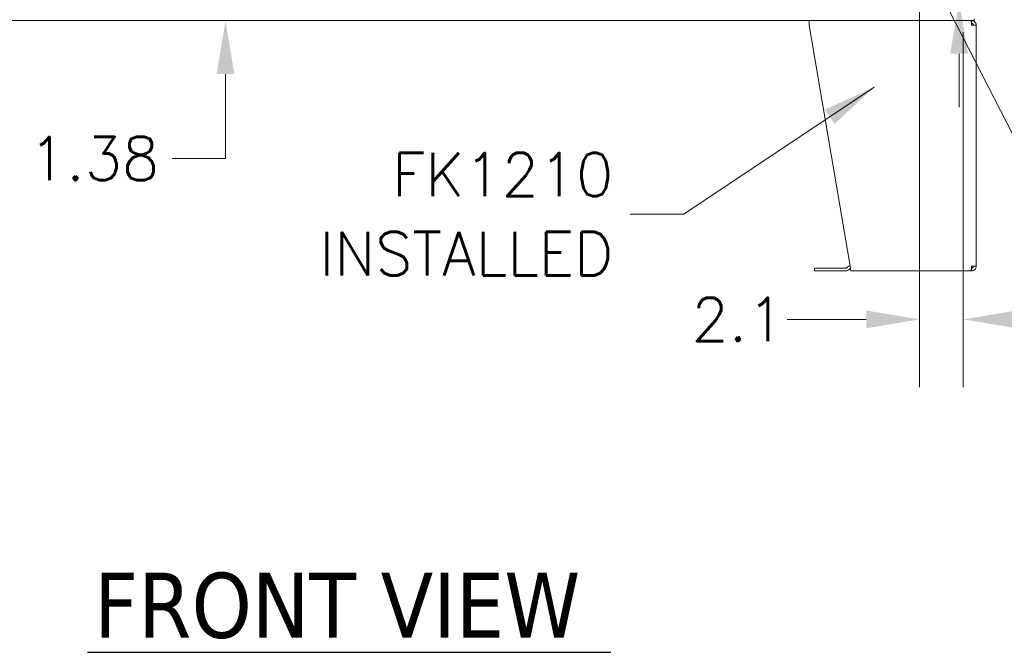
# Model space of a CAD drawing. Header units: inches. Extents: x 14 to 423, y 12 to 263.
# Tile 19 of 124: x 125 to 172, y 98 to 128. Entities that reach past the tile are written whole.
import ezdxf

# ---------------------------------------------------------------- set-up
doc = ezdxf.new("R2010")
doc.units = ezdxf.units.IN
doc.header["$LTSCALE"] = 26
doc.header["$MEASUREMENT"] = 0
for name, color, linetype, lineweight in [('Dimension (ANSI)', 7, 'Continuous', 5), ('Symbol (ANSI)', 7, 'Continuous', 5), ('Visible (ANSI)', 7, 'Continuous', 5)]:
    doc.layers.add(name, color=color, linetype=linetype, lineweight=lineweight)
doc.styles.add('ROMANS', font='romans.shx')
doc.styles.add('Text Style168', font='tahoma.ttf')
doc.dimstyles.new('Default (ANSI)', dxfattribs={"dimscale": 26, "dimtxt": 0.08, "dimasz": 0.098425, "dimexe": 0.125, "dimexo": 0.0625, "dimgap": 0.031496, "dimtad": 0, "dimtih": 1, "dimtoh": 1, "dimrnd": 1e-08, "dimzin": 0, "dimdsep": 46, "dimtxsty": 'ROMANS', "dimcen": 0.09, "dimdle": 0.393701, "dimclrd": 256, "dimclre": 256, "dimclrt": 256, "dimadec": 0, "dimazin": 0, "dimtfac": 1.25, "dimtofl": 0, "dimtmove": 0, "dimatfit": 3, "dimfxl": 1, "dimtolj": 1, "dimtzin": 0, "dimlwd": -1, "dimlwe": -1, "dimarcsym": 0})
doc.dimstyles.new('Default (ANSI)$7', dxfattribs={"dimscale": 26, "dimtxt": 0.08, "dimasz": 0.098425, "dimexe": 0.125, "dimexo": 0.0625, "dimgap": 0.031496, "dimtad": 0, "dimtih": 1, "dimtoh": 1, "dimrnd": 1e-08, "dimzin": 0, "dimdsep": 46, "dimtxsty": 'ROMANS', "dimcen": 0.09, "dimdle": 0.393701, "dimclrd": 256, "dimclre": 256, "dimclrt": 256, "dimadec": 0, "dimazin": 0, "dimtfac": 1.25, "dimtofl": 0, "dimtmove": 0, "dimatfit": 3, "dimfxl": 1, "dimtolj": 1, "dimtzin": 0, "dimlwd": -1, "dimlwe": -1, "dimarcsym": 0})

# ---------------------------------------------------------------- blocks, each defined once
blk = doc.blocks.new('*D24')
at = {"layer": 'Defpoints', "color": 0, "transparency": 16777216}
for p in [(168.124, 131.483), (170.015, 129.389), (170.113, 129.389)]:
    blk.add_point(p, dxfattribs=at)
at = {"layer": 'Dimension (ANSI)', "transparency": 16777216}
for p, q in [((170.015, 134.042), (170.015, 138.096)), ((170.015, 138.096), (172.574, 138.096)), ((169.749, 131.483), (173.265, 131.483)), ((168.488, 129.389), (166.765, 129.389)), ((170.015, 126.83), (170.015, 124.271))]:
    blk.add_line(p, q, dxfattribs=at)
for points in [[(169.588, 134.042), (170.442, 134.042), (170.015, 131.483)], [(169.588, 126.83), (170.442, 126.83), (170.015, 129.389)]]:
    blk.add_solid(points, dxfattribs=at)
at = {"layer": 'Dimension (ANSI)', "transparency": 16777216, "insert": (173.393, 139.136), "char_height": 2.08, "attachment_point": 1, "style": 'ROMANS'}
blk.add_mtext('\\A1;2.1', dxfattribs=at)
blk = doc.blocks.new('*D25')
at = {"layer": 'Defpoints', "color": 0, "transparency": 16777216}
for p in [(168.124, 131.483), (170.218, 129.494), (170.218, 114.09)]:
    blk.add_point(p, dxfattribs=at)
at = {"layer": 'Dimension (ANSI)', "transparency": 16777216}
for p, q in [((168.124, 129.858), (168.124, 110.84)), ((170.218, 127.869), (170.218, 110.84)), ((165.565, 114.09), (161.768, 114.09)), ((172.777, 114.09), (175.336, 114.09))]:
    blk.add_line(p, q, dxfattribs=at)
for points in [[(165.565, 114.516), (165.565, 113.663), (168.124, 114.09)], [(172.777, 114.516), (172.777, 113.663), (170.218, 114.09)]]:
    blk.add_solid(points, dxfattribs=at)
at = {"layer": 'Dimension (ANSI)', "transparency": 16777216, "insert": (157.185, 115.13), "char_height": 2.08, "attachment_point": 1, "style": 'ROMANS'}
blk.add_mtext('\\A1;2.1', dxfattribs=at)
blk = doc.blocks.new('*D47')
at = {"layer": 'Defpoints', "color": 0, "transparency": 16777216}
for p in [(128.446, 129.795), (128.446, 128.42), (134.844, 128.42)]:
    blk.add_point(p, dxfattribs=at)
at = {"layer": 'Dimension (ANSI)', "transparency": 16777216}
for p, q in [((134.844, 132.354), (134.844, 134.913)), ((134.844, 125.861), (134.844, 121.807)), ((134.844, 121.807), (132.285, 121.807))]:
    blk.add_line(p, q, dxfattribs=at)
for points in [[(134.418, 132.354), (135.271, 132.354), (134.844, 129.795)], [(134.418, 125.861), (135.271, 125.861), (134.844, 128.42)]]:
    blk.add_solid(points, dxfattribs=at)
at = {"layer": 'Dimension (ANSI)', "transparency": 16777216, "insert": (125.425, 122.847), "char_height": 2.08, "attachment_point": 1, "style": 'ROMANS'}
blk.add_mtext('\\A1;1.38', dxfattribs=at)

msp = doc.modelspace()

# ---------------------------------------------------------------- linework, layer by layer
at = {"layer": 'Symbol (ANSI)', "lineweight": 30}
msp.add_line((128.2288, 98.1202), (153.3126, 98.1202), dxfattribs=at)
at = {"layer": 'Visible (ANSI)'}
for p, q in [((170.7395, 128.4201), (110.8019, 128.4201)), ((162.8332, 128.4201), (162.8332, 128.2014)), ((170.6145, 128.2951), (170.6145, 128.4201)), ((170.7395, 128.4201), (170.7395, 128.5138)), ((162.8332, 128.2014), (164.7961, 116.6389)), ((170.6145, 128.2951), (170.6082, 128.2951)), ((170.6145, 128.2014), (170.8332, 128.2014)), ((170.8332, 128.2014), (170.8332, 116.6389)), ((164.6494, 116.5727), (164.6827, 116.6061)), ((170.8332, 116.6389), (170.6145, 116.6389)), ((163.0832, 116.5453), (163.2082, 116.5453)), ((163.0832, 116.5453), (163.0832, 116.4203)), ((163.2082, 116.4203), (163.0832, 116.4203)), ((164.5831, 116.5453), (163.2082, 116.5453)), ((163.2082, 116.4203), (164.5831, 116.4203)), ((164.7711, 116.5177), (164.7378, 116.4843)), ((170.5924, 116.4201), (164.8332, 116.4201)), ((170.5924, 116.4201), (170.6145, 116.4201)), ((170.6145, 116.5451), (170.6082, 116.5451)), ((170.6145, 116.5451), (170.6145, 116.4201))]:
    msp.add_line(p, q, dxfattribs=at)
for centre, radius, start, end in [((164.8374, 116.4514), 0.2187, 102.09163, 135), ((164.5831, 116.639), 0.0937, 270, 315), ((164.5831, 116.639), 0.2188, 270, 315), ((164.8374, 116.4514), 0.0938, 108.83497, 135)]:
    msp.add_arc(centre, radius, start, end, dxfattribs=at)
for points, knots in [([(170.5924, 128.4201), (170.5966, 128.4201), (170.6009, 128.3879), (170.6052, 128.3353), (170.6083, 128.2973), (170.6114, 128.2494), (170.6145, 128.2014)], [0, 0, 0, 0, 0.9120227, 0.9120227, 0.9120227, 1.5707963, 1.5707963, 1.5707963, 1.5707963]), ([(170.8332, 128.2014), (170.8332, 128.2679), (170.8009, 128.3336), (170.7484, 128.3744), (170.7104, 128.4038), (170.6625, 128.4201), (170.6145, 128.4201)], [0, 0, 0, 0, 0.9120227, 0.9120227, 0.9120227, 1.5707963, 1.5707963, 1.5707963, 1.5707963]), ([(170.7082, 128.2014), (170.7082, 128.2366), (170.6865, 128.2709), (170.6547, 128.2861), (170.6422, 128.292), (170.6283, 128.2951), (170.6145, 128.2951)], [0, 0, 0, 0, 1.1271971, 1.1271971, 1.1271971, 1.5707963, 1.5707963, 1.5707963, 1.5707963]), ([(164.8332, 116.4201), (164.826, 116.4201), (164.8188, 116.4524), (164.8116, 116.505), (164.8065, 116.543), (164.8013, 116.5908), (164.7961, 116.6389)], [0, 0, 0, 0, 0.9120227, 0.9120227, 0.9120227, 1.5707963, 1.5707963, 1.5707963, 1.5707963]), ([(170.6145, 116.6389), (170.6102, 116.5724), (170.6059, 116.5066), (170.6016, 116.4659), (170.5985, 116.4365), (170.5954, 116.4201), (170.5924, 116.4201)], [0, 0, 0, 0, 0.9120227, 0.9120227, 0.9120227, 1.5707963, 1.5707963, 1.5707963, 1.5707963]), ([(170.6145, 116.4201), (170.681, 116.4201), (170.7467, 116.4524), (170.7874, 116.505), (170.8168, 116.543), (170.8332, 116.5908), (170.8332, 116.6389)], [0, 0, 0, 0, 0.9120227, 0.9120227, 0.9120227, 1.5707963, 1.5707963, 1.5707963, 1.5707963]), ([(170.7082, 116.6389), (170.7082, 116.6037), (170.6865, 116.5693), (170.6547, 116.5542), (170.6422, 116.5483), (170.6283, 116.5451), (170.6145, 116.5451)], [0, 0, 0, 0, 1.1271971, 1.1271971, 1.1271971, 1.5707963, 1.5707963, 1.5707963, 1.5707963])]:
    msp.add_open_spline(points, degree=3, knots=knots, dxfattribs=at)

# ---------------------------------------------------------------- texts
at = {"layer": 'Symbol (ANSI)', "insert": (153.4343, 119.1389), "char_height": 2.08, "width": 15.84754, "attachment_point": 6, "line_spacing_factor": 1.093904, "style": 'ROMANS'}
msp.add_mtext('{\\fRomanS|b0|i0;\\H2.0800;FK1210\\PINSTALLED}', dxfattribs=at)
at = {"layer": 'Symbol (ANSI)', "insert": (128.5408, 98.7565), "char_height": 3.12, "attachment_point": 7, "line_spacing_factor": 1.8125, "style": 'Text Style168'}
msp.add_mtext('FRONT VIEW', dxfattribs=at)

# ---------------------------------------------------------------- dimensions: what is measured, and where the dimension line sits
at = {"layer": 'Dimension (ANSI)'}
for base, p1, p2, angle, override, picture, middle in [((170.015, 129.3889), (168.1243, 131.4826), (170.1133, 129.3889), 90, {"dimdec": 1, "dimtp": 0, "dimtm": 0, "dimtdec": 1, "dimatfit": 1}, '*D24', (175.2749, 138.0957)), ((134.8444704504, 128.4201298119), (128.445565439, 129.7951298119), (128.445565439, 128.4201298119), 90, {"dimdec": 2, "dimse1": 1, "dimse2": 1, "dimtp": 0, "dimtm": 0, "dimtdec": 2, "dimatfit": 1}, '*D47', (128.445565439, 121.8070016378)), ((170.218, 114.0895), (168.1243, 131.4826), (170.218, 129.4936), 180, {"dimtih": 0, "dimtoh": 0, "dimdec": 1, "dimtp": 0, "dimtm": 0, "dimtdec": 1, "dimatfit": 1}, '*D25', (159.0673, 114.0895))]:
    dim = msp.add_linear_dim(base=base, p1=p1, p2=p2, angle=angle, dimstyle='Default (ANSI)', override=override, dxfattribs=at)
    dim.commit()
    dim.dimension.update_dxf_attribs({"geometry": picture, "text_midpoint": middle, "dimtype": 160})

# ---------------------------------------------------------------- leaders
at = {"layer": 'Symbol (ANSI)', "annotation_type": 0, "has_hookline": 1}
for points, hookline_direction, text_width in [([(168.2659, 131.3912), (175.6507, 116.9765), (178.2098, 116.9765)], 0, 30.3992), ([(165.9431, 125.2309), (156.8123, 119.1389), (154.2532, 119.1389)], 1, 15.0001)]:
    msp.add_leader(points, dimstyle='Default (ANSI)$7', override={"dimtad": 0}, dxfattribs=dict(at, hookline_direction=hookline_direction, text_width=text_width))

doc.saveas('drawing.dxf')
